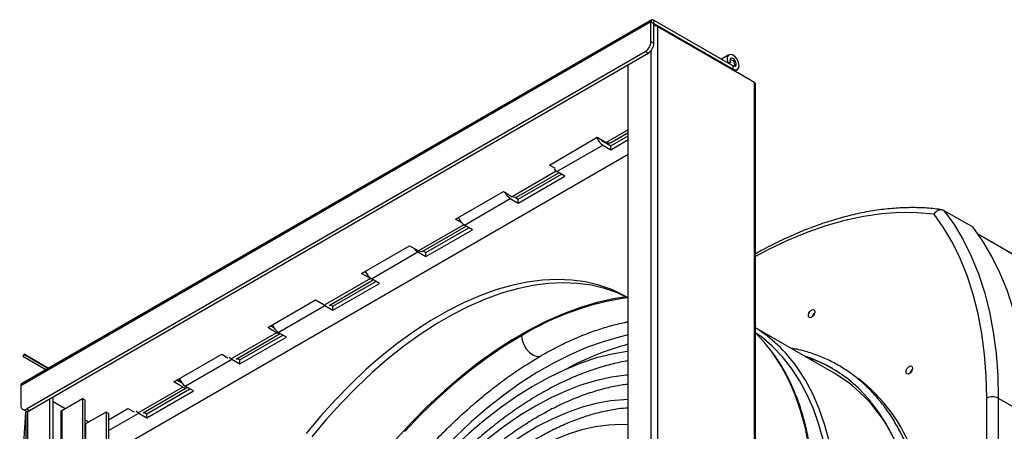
# Model space of a CAD drawing. Header units: millimetres. Extents: x 80 to 380, y 45 to 241.
# Tile 9 of 11: x 276 to 324, y 129 to 149. Entities that reach past the tile are written whole.
import ezdxf

# ---------------------------------------------------------------- set-up
doc = ezdxf.new("R2010")
doc.units = ezdxf.units.MM

msp = doc.modelspace()

# ---------------------------------------------------------------- linework, layer by layer
at = {"color": 7, "linetype": 'Continuous', "lineweight": 25}
for p, q in [((306.644, 149.248), (275.602, 131.328)), ((306.686, 149.34), (275.644, 131.419)), ((306.644, 148.268), (306.644, 149.248)), ((306.644, 149.248), (306.786, 149.166)), ((306.786, 149.166), (306.786, 149.33)), ((306.786, 149.33), (310.689, 147.076)), ((306.786, 148.187), (306.786, 149.166)), ((306.786, 149.166), (310.689, 146.913)), ((306.969, 149.011), (306.969, 113.737)), ((306.969, 149.011), (311.721, 146.268)), ((306.644, 148.268), (306.786, 148.187)), ((275.885, 130.185), (306.361, 147.778)), ((276.026, 130.103), (306.503, 147.697)), ((306.503, 147.697), (306.361, 147.778)), ((306.63, 147.805), (306.63, 113.737)), ((310.479, 147.62), (310.113, 147.409)), ((305.527, 114.57), (305.527, 147.133)), ((310.432, 147.233), (310.424, 147.229)), ((310.554, 147.244), (310.432, 147.233)), ((310.554, 147.244), (310.476, 147.199)), ((310.505, 147.183), (310.494, 147.209)), ((310.689, 146.913), (310.689, 147.076)), ((310.689, 146.913), (310.646, 146.889)), ((310.769, 146.818), (310.899, 146.892)), ((310.901, 146.742), (310.915, 146.75)), ((310.915, 146.75), (310.915, 146.734)), ((310.915, 146.75), (311.551, 146.383)), ((311.551, 146.383), (311.551, 146.366)), ((311.721, 146.268), (311.721, 110.994)), ((311.791, 110.896), (311.791, 146.17)), ((305.527, 143.933), (304.438, 143.305)), ((304.648, 143.284), (305.527, 143.791)), ((304.664, 143.141), (305.527, 143.639)), ((301.638, 142.194), (304, 143.558)), ((302.005, 141.868), (304.268, 143.174)), ((304, 143.558), (304.438, 143.305)), ((304.268, 143.37), (304.664, 143.141)), ((304.268, 143.174), (304.664, 142.945)), ((304.313, 143.344), (304.341, 143.361)), ((304.322, 143.339), (304.35, 143.355)), ((304.504, 143.275), (304.558, 143.212)), ((304.55, 143.207), (304.558, 143.212)), ((304.558, 143.212), (304.581, 143.264)), ((304.664, 142.945), (305.527, 143.443)), ((304.664, 142.945), (304.664, 143.141)), ((305.527, 142.709), (280.849, 128.462)), ((301.944, 142.018), (301.638, 142.194)), ((301.791, 142.269), (301.779, 142.276)), ((301.978, 141.885), (299.813, 140.635)), ((300.023, 140.614), (302.1, 141.813)), ((300.11, 140.513), (302.232, 141.737)), ((300.11, 140.317), (302.401, 141.639)), ((302.401, 141.639), (302.005, 141.868)), ((297.013, 139.525), (299.375, 140.888)), ((299.375, 140.888), (299.813, 140.635)), ((297.452, 139.239), (299.714, 140.545)), ((299.714, 140.545), (300.11, 140.317)), ((299.966, 140.596), (300.11, 140.513)), ((299.99, 140.6), (300.004, 140.583)), ((299.996, 140.578), (300.004, 140.583)), ((300.004, 140.583), (300.018, 140.611)), ((300.11, 140.317), (300.11, 140.513)), ((321.076, 139.96), (322.49, 139.144)), ((297.425, 139.256), (295.189, 137.965)), ((297.319, 139.348), (297.013, 139.525)), ((297.166, 139.6), (297.155, 139.606)), ((297.848, 139.01), (297.452, 139.239)), ((295.399, 137.945), (297.546, 139.184)), ((295.557, 137.884), (297.678, 139.108)), ((295.557, 137.688), (297.848, 139.01)), ((362.957, 115.58), (322.756, 138.788)), ((362.975, 115.557), (322.771, 138.766)), ((292.389, 136.855), (294.751, 138.218)), ((292.87, 136.594), (295.161, 137.916)), ((294.751, 138.218), (295.189, 137.965)), ((295.161, 137.916), (295.557, 137.688)), ((295.425, 137.96), (295.557, 137.884)), ((295.439, 137.968), (295.45, 137.954)), ((295.443, 137.95), (295.45, 137.954)), ((295.45, 137.954), (295.464, 137.982)), ((295.557, 137.688), (295.557, 137.884)), ((292.827, 136.602), (292.389, 136.855)), ((292.612, 136.89), (292.53, 136.937)), ((292.559, 136.953), (292.57, 136.922)), ((292.57, 136.922), (292.563, 136.918)), ((292.57, 136.922), (292.596, 136.924)), ((292.827, 136.602), (290.579, 135.304)), ((290.789, 135.283), (292.964, 136.539)), ((290.975, 135.239), (293.096, 136.463)), ((290.975, 135.043), (293.266, 136.365)), ((292.827, 136.602), (292.918, 136.566)), ((293.266, 136.365), (292.87, 136.594)), ((287.764, 134.185), (290.126, 135.549)), ((290.126, 135.549), (290.432, 135.372)), ((290.857, 135.322), (290.868, 135.309)), ((290.868, 135.309), (290.882, 135.337)), ((288.288, 133.949), (290.579, 135.271)), ((290.579, 135.271), (290.975, 135.043)), ((290.843, 135.314), (290.975, 135.239)), ((290.861, 135.304), (290.868, 135.309)), ((290.975, 135.043), (290.975, 135.239)), ((288.203, 133.932), (285.997, 132.659)), ((286.207, 132.638), (288.382, 133.894)), ((288.203, 133.932), (287.764, 134.185)), ((288.068, 134.173), (287.906, 134.267)), ((287.934, 134.283), (287.946, 134.252)), ((287.946, 134.252), (287.938, 134.248)), ((287.946, 134.252), (288.023, 134.259)), ((288.031, 134.242), (287.99, 134.218)), ((288.684, 133.72), (288.288, 133.949)), ((315.671, 131.94), (311.791, 134.179)), ((286.393, 132.593), (288.514, 133.818)), ((286.393, 132.397), (288.684, 133.72)), ((275.761, 132.872), (275.701, 132.768)), ((276.84, 132.11), (275.701, 132.768)), ((276.96, 132.179), (275.761, 132.872)), ((275.802, 132.848), (275.761, 132.872)), ((275.802, 132.848), (276.96, 132.179)), ((283.14, 131.516), (285.502, 132.879)), ((283.706, 131.303), (285.997, 132.626)), ((285.502, 132.879), (285.807, 132.703)), ((285.997, 132.626), (286.393, 132.397)), ((286.261, 132.669), (286.393, 132.593)), ((286.275, 132.677), (286.286, 132.664)), ((286.278, 132.659), (286.286, 132.664)), ((286.286, 132.664), (286.3, 132.692)), ((286.393, 132.397), (286.393, 132.593)), ((283.578, 131.263), (283.14, 131.516)), ((283.545, 131.445), (283.281, 131.597)), ((283.31, 131.614), (283.321, 131.583)), ((283.321, 131.583), (283.314, 131.578)), ((283.321, 131.583), (283.444, 131.593)), ((283.444, 131.593), (283.366, 131.549)), ((283.429, 131.641), (283.444, 131.593)), ((275.602, 131.328), (275.602, 130.348)), ((283.578, 131.263), (281.415, 130.013)), ((281.624, 129.993), (283.788, 131.242)), ((281.81, 129.948), (283.932, 131.173)), ((281.81, 129.752), (284.102, 131.075)), ((284.102, 131.075), (283.706, 131.303)), ((277.03, 98.119), (277.03, 130.683)), ((277.2, 98.217), (277.2, 130.781)), ((277.2, 130.552), (277.794, 130.209)), ((277.624, 130.111), (278.643, 130.699)), ((278.643, 130.699), (278.643, 99.05)), ((278.756, 130.634), (278.643, 130.699)), ((278.756, 130.634), (278.756, 99.115)), ((323.184, 117.645), (323.184, 130.709)), ((323.749, 130.709), (323.749, 117.645)), ((323.749, 130.709), (325.164, 129.893)), ((275.548, 125.295), (275.857, 130.024)), ((275.685, 130.165), (275.826, 130.083)), ((275.857, 130.07), (275.857, 97.442)), ((275.885, 130.185), (276.026, 130.103)), ((275.927, 130.067), (275.927, 97.482)), ((277.578, 130.046), (277.578, 98.435)), ((277.624, 130.111), (277.624, 98.462)), ((279.802, 130.03), (278.784, 129.442)), ((279.802, 130.03), (279.802, 99.719)), ((279.915, 129.964), (279.802, 130.03)), ((279.915, 129.654), (280.877, 130.209)), ((279.915, 129.115), (281.415, 129.981)), ((280.877, 130.209), (281.183, 130.033)), ((281.415, 129.981), (281.81, 129.752)), ((281.679, 130.024), (281.81, 129.948)), ((281.693, 130.032), (281.704, 130.019)), ((281.696, 130.014), (281.704, 130.019)), ((281.704, 130.019), (281.718, 130.047)), ((278.756, 129.654), (278.954, 129.54)), ((279.915, 129.964), (279.915, 99.785)), ((281.81, 129.752), (281.81, 129.948)), ((278.784, 129.442), (278.756, 129.458)), ((278.784, 129.442), (278.784, 99.131))]:
    msp.add_line(p, q, dxfattribs=at)
at = {"color": 7, "linetype": 'Continuous', "lineweight": 25, "flags": 128}
for points in [[(310.689, 146.913), (310.805, 146.873), (310.903, 146.895), (310.966, 146.974), (310.985, 147.099), (310.957, 147.248), (310.886, 147.399), (310.783, 147.527), (310.665, 147.612), (310.551, 147.639), (310.459, 147.606), (310.403, 147.516), (310.394, 147.385), (310.432, 147.233)], [(310.689, 147.076), (310.75, 147.056), (310.801, 147.067), (310.834, 147.108), (310.844, 147.174), (310.829, 147.252), (310.792, 147.331), (310.738, 147.398), (310.676, 147.442), (310.616, 147.457), (310.568, 147.439), (310.539, 147.392), (310.534, 147.324), (310.554, 147.244)], [(310.541, 147.397), (310.564, 147.397), (310.618, 147.379), (310.672, 147.335), (310.718, 147.273), (310.749, 147.202), (310.759, 147.134), (310.749, 147.077), (310.736, 147.058)], [(304.179, 143.454), (304.208, 143.419), (304.268, 143.37)], [(304.648, 143.284), (304.554, 143.265), (304.438, 143.305)], [(302.005, 141.868), (301.879, 141.97), (301.873, 141.977)], [(300.023, 140.614), (299.93, 140.595), (299.813, 140.635)], [(320.588, 139.768), (319.755, 139.845), (318.897, 139.853), (318.017, 139.793), (317.116, 139.664), (316.198, 139.467), (315.265, 139.202), (314.32, 138.871), (313.367, 138.474), (312.408, 138.012), (311.791, 137.683)], [(323.184, 130.709), (323.157, 131.805), (323.077, 132.867), (322.945, 133.891), (322.759, 134.874), (322.522, 135.815), (322.234, 136.708), (321.895, 137.553), (321.507, 138.346), (321.071, 139.085), (320.588, 139.768)], [(321.076, 139.96), (321.573, 139.266), (322.022, 138.513), (322.422, 137.704), (322.771, 136.842), (323.068, 135.929), (323.312, 134.969), (323.503, 133.963), (323.64, 132.916), (323.722, 131.83), (323.749, 130.709)], [(325.164, 129.893), (325.136, 131.014), (325.054, 132.1), (324.917, 133.147), (324.727, 134.152), (324.482, 135.113), (324.185, 136.026), (323.836, 136.888), (323.437, 137.696), (322.987, 138.449), (322.49, 139.144)], [(294.977, 138.087), (295.034, 138.019), (295.161, 137.916)], [(295.399, 137.945), (295.305, 137.926), (295.189, 137.965)], [(305.527, 135.647), (305.307, 135.773), (304.711, 136.056), (304.083, 136.277), (303.426, 136.435), (302.741, 136.529), (302.031, 136.559), (301.299, 136.526), (300.548, 136.428), (299.78, 136.267), (298.999, 136.043), (298.207, 135.756), (297.407, 135.409), (296.603, 135.002), (295.797, 134.537), (294.993, 134.016), (294.194, 133.44), (293.402, 132.812), (292.62, 132.134), (291.852, 131.408), (291.101, 130.638), (290.369, 129.827), (289.659, 128.977)], [(305.527, 135.643), (304.994, 135.892), (304.366, 136.113), (303.709, 136.271), (303.024, 136.366), (302.314, 136.396), (301.582, 136.362), (300.831, 136.265), (300.063, 136.104), (299.282, 135.879), (298.49, 135.593), (297.69, 135.246), (296.886, 134.839), (296.08, 134.374), (295.276, 133.852), (294.476, 133.276), (293.684, 132.648), (292.903, 131.97), (292.135, 131.245), (291.384, 130.475), (290.652, 129.664), (289.942, 128.814)], [(290.446, 135.38), (290.452, 135.374), (290.579, 135.271)], [(305.407, 135.705), (304.806, 135.61), (303.996, 135.428), (303.173, 135.183), (302.34, 134.874), (301.5, 134.505), (300.655, 134.075), (299.808, 133.586), (298.963, 133.04), (298.122, 132.44), (297.289, 131.786), (296.466, 131.081), (295.657, 130.328), (294.863, 129.53), (294.088, 128.688)], [(314.587, 135.07), (314.644, 135.076), (314.687, 135.051), (314.711, 134.999), (314.711, 134.929), (314.688, 134.85), (314.645, 134.775), (314.588, 134.715), (314.527, 134.679), (314.47, 134.674), (314.427, 134.698), (314.403, 134.75), (314.403, 134.821), (314.426, 134.9), (314.47, 134.975), (314.526, 135.034), (314.587, 135.07)], [(288.203, 133.932), (288.319, 133.892), (288.377, 133.897)], [(315.539, 124.973), (315.514, 125.935), (315.439, 126.864), (315.314, 127.757), (315.14, 128.612), (314.917, 129.424), (314.646, 130.193), (314.328, 130.914), (313.965, 131.585), (313.557, 132.205), (313.106, 132.769), (312.613, 133.278), (312.08, 133.728), (311.791, 133.937)], [(312.625, 132.958), (312.216, 133.473), (311.791, 133.926)], [(300.26, 133.79), (299.415, 133.274), (298.573, 132.701), (297.738, 132.075), (296.911, 131.397), (296.096, 130.669), (295.295, 129.894), (294.512, 129.076)], [(305.527, 133.824), (305.076, 133.722), (304.281, 133.495), (303.476, 133.205), (302.663, 132.854), (301.845, 132.443), (301.026, 131.974), (300.208, 131.447), (299.394, 130.865), (298.588, 130.231), (297.792, 129.546), (297.009, 128.813), (296.243, 128.035)], [(300.26, 133.79), (300.294, 133.576), (300.377, 133.355), (300.501, 133.146), (300.655, 132.97), (300.825, 132.842), (300.994, 132.774), (301.148, 132.773), (301.224, 132.802)], [(305.527, 133.024), (305.477, 133.018), (304.727, 132.888), (303.962, 132.694), (303.184, 132.436), (302.398, 132.116), (301.606, 131.735), (300.811, 131.294), (300.017, 130.795), (299.227, 130.241), (298.444, 129.632), (297.671, 128.973), (296.911, 128.265), (296.167, 127.511)], [(314.628, 125.655), (314.603, 126.616), (314.529, 127.545), (314.405, 128.44), (314.233, 129.296), (314.012, 130.11), (313.744, 130.881), (313.429, 131.605), (313.068, 132.28), (312.664, 132.904), (312.625, 132.958)], [(285.864, 132.735), (285.87, 132.728), (285.997, 132.626)], [(319.043, 127.681), (318.898, 128.073), (318.581, 128.803), (318.218, 129.483), (317.81, 130.111), (317.359, 130.686), (316.866, 131.204), (316.334, 131.664), (315.763, 132.065), (315.156, 132.405), (314.516, 132.684), (314.18, 132.8)], [(315.815, 124.97), (315.79, 125.931), (315.715, 126.86), (315.592, 127.755), (315.419, 128.611), (315.198, 129.425), (314.93, 130.196), (314.615, 130.92), (314.255, 131.595), (313.85, 132.219), (313.811, 132.273)], [(319.365, 132.279), (319.425, 132.3), (319.476, 132.29), (319.51, 132.251), (319.522, 132.189), (319.51, 132.112), (319.476, 132.034), (319.425, 131.965), (319.365, 131.917), (319.305, 131.896), (319.254, 131.906), (319.22, 131.945), (319.208, 132.007), (319.22, 132.084), (319.254, 132.162), (319.305, 132.231), (319.365, 132.279)], [(305.527, 131.849), (305.414, 131.84), (304.701, 131.745), (303.972, 131.586), (303.229, 131.362), (302.475, 131.076), (301.715, 130.728), (300.952, 130.32), (300.188, 129.853), (299.428, 129.33), (298.674, 128.752), (297.929, 128.124), (297.198, 127.446), (296.483, 126.722)], [(283.578, 131.263), (283.695, 131.223), (283.792, 131.244), (283.8, 131.249)], [(305.527, 130.642), (305.314, 130.637), (304.642, 130.578), (303.952, 130.454), (303.247, 130.266), (302.53, 130.015), (301.805, 129.701), (301.076, 129.327), (300.346, 128.894), (299.618, 128.405), (298.896, 127.861), (298.184, 127.265), (297.484, 126.62), (296.8, 125.93)], [(281.282, 130.09), (281.288, 130.083), (281.415, 129.981)], [(305.527, 129.398), (305.175, 129.414), (304.547, 129.391), (303.899, 129.303), (303.235, 129.151), (302.559, 128.936), (301.873, 128.658), (301.182, 128.32), (300.488, 127.924), (299.797, 127.47), (299.11, 126.961), (298.432, 126.401), (297.767, 125.792), (297.117, 125.137)]]:
    msp.add_lwpolyline(points, dxfattribs=at)
at = {"color": 7, "linetype": 'Continuous', "lineweight": 25}
for centre, radius, start, end in [((306.73, 149.262), 0.0873, 50.7967, 189.214), ((306.803, 148.693), 0.359, 62.4237, 92.8251), ((306.03, 148.296), 0.615, 302.6055, 357.3945), ((306.171, 148.215), 0.615, 302.6055, 357.3945), ((311.394, 146.121), 0.305, 42.4364, 58.9755), ((311.671, 146.158), 0.121, 5.6948, 65.6253), ((304.658, 143.776), 0.717, 198.7509, 237.0919), ((300.097, 141.139), 0.706, 204.9465, 237.2313), ((297.841, 139.841), 0.717, 198.7509, 237.0919), ((293.259, 137.196), 0.717, 198.7509, 237.0919), ((307.529, 121.717), 14.093, 98.3188, 121.0544), ((314.715, 134.783), 0.0881, 115.3695, 163.2198), ((288.677, 134.551), 0.717, 198.7509, 237.0919), ((307.985, 128.109), 7.162, 35.5513, 57.8905), ((309.136, 119.86), 13.98, 104.9627, 118.5016), ((312.186, 126.119), 6.944, 60.5904, 72.3283), ((311.877, 125.525), 7.453, 26.5988, 59.4038), ((319.528, 132.004), 0.0937, 122.9035, 162.7524), ((284.095, 131.906), 0.717, 198.7509, 237.0919), ((311.866, 125.185), 8.19, 19.9711, 52.4778), ((275.7, 131.339), 0.0986, 125.0133, 186.2988), ((323.467, 130.164), 0.615, 62.6097, 117.3903), ((275.775, 130.32), 0.175, 170.786, 309.2033), ((275.909, 130.267), 0.201, 245.6929, 305.6176), ((277.658, 130.038), 0.0805, 114.3747, 174.3052)]:
    msp.add_arc(centre, radius, start, end, dxfattribs=at)
for points, knots in [([(320.979, 139.992), (320.86, 140.008), (320.485, 140.058), (319.837, 140.099), (319.029, 140.094), (318.202, 140.031), (317.359, 139.909), (316.501, 139.73), (315.631, 139.493), (314.752, 139.199), (313.865, 138.85), (312.973, 138.444), (312.281, 138.094), (311.887, 137.872), (311.791, 137.818)], [0, 0, 0, 0, 0.042754, 0.134886, 0.227156, 0.319618, 0.412255, 0.505039, 0.597943, 0.690937, 0.783995, 0.877095, 0.970218, 1, 1, 1, 1]), ([(320.588, 139.768), (320.588, 139.768), (320.605, 139.798), (320.652, 139.862), (320.744, 139.942), (320.859, 139.992), (320.976, 140.003), (321.043, 139.974), (321.076, 139.96)], [0, 0, 0, 0, 0.004216, 0.159595, 0.374745, 0.584703, 0.79231, 1, 1, 1, 1]), ([(314.666, 134.902), (314.667, 134.902), (314.667, 134.9), (314.666, 134.886), (314.661, 134.866), (314.651, 134.841), (314.636, 134.814), (314.619, 134.791), (314.603, 134.776), (314.59, 134.767), (314.589, 134.766), (314.588, 134.766)], [0, 0, 0, 0, 0.102617, 0.205651, 0.310634, 0.425092, 0.549096, 0.677254, 0.786596, 0.888491, 1, 1, 1, 1]), ([(301.225, 132.802), (301.359, 132.878), (301.748, 133.099), (302.391, 133.426), (303.148, 133.764), (303.896, 134.048), (304.631, 134.274), (305.175, 134.415), (305.468, 134.463), (305.527, 134.472)], [0, 0, 0, 0, 0.090849, 0.263962, 0.437025, 0.610085, 0.783208, 0.956497, 1, 1, 1, 1]), ([(314.687, 125.573), (314.685, 125.736), (314.682, 126.207), (314.641, 126.967), (314.55, 127.841), (314.414, 128.682), (314.233, 129.489), (314.009, 130.258), (313.741, 130.986), (313.431, 131.674), (313.076, 132.311), (312.819, 132.726), (312.669, 132.914), (312.664, 132.921)], [0, 0, 0, 0, 0.0551109, 0.1597787, 0.2644653, 0.3691474, 0.4738122, 0.5784432, 0.6830195, 0.7875164, 0.891907, 0.9961655, 1, 1, 1, 1]), ([(319.425, 127.902), (319.393, 127.991), (319.274, 128.328), (319.022, 128.871), (318.67, 129.528), (318.274, 130.136), (317.84, 130.696), (317.369, 131.205), (316.861, 131.662), (316.319, 132.066), (315.744, 132.415), (315.139, 132.71), (314.504, 132.945), (313.968, 133.101), (313.635, 133.157), (313.532, 133.174)], [0, 0, 0, 0, 0.030429, 0.115834, 0.201114, 0.286241, 0.37119, 0.455949, 0.540524, 0.624943, 0.709252, 0.793514, 0.87778, 0.962113, 1, 1, 1, 1]), ([(287.967, 104.433), (287.924, 104.562), (287.805, 104.923), (287.652, 105.561), (287.508, 106.339), (287.408, 107.155), (287.35, 108.002), (287.334, 108.88), (287.362, 109.784), (287.433, 110.713), (287.548, 111.663), (287.705, 112.631), (287.905, 113.614), (288.148, 114.608), (288.432, 115.611), (288.756, 116.618), (289.121, 117.627), (289.524, 118.634), (289.964, 119.636), (290.44, 120.629), (290.95, 121.611), (291.494, 122.577), (292.068, 123.525), (292.671, 124.451), (293.3, 125.352), (293.955, 126.226), (294.632, 127.07), (295.33, 127.88), (296.045, 128.654), (296.776, 129.39), (297.52, 130.085), (298.274, 130.737), (299.035, 131.344), (299.802, 131.903), (300.533, 132.392), (301.007, 132.673), (301.225, 132.802)], [0, 0, 0, 0, 0.016749, 0.046723, 0.076632, 0.106504, 0.136357, 0.166205, 0.196054, 0.225912, 0.255785, 0.285673, 0.315578, 0.345501, 0.37544, 0.405394, 0.435361, 0.46534, 0.495328, 0.525324, 0.555325, 0.585329, 0.615334, 0.645338, 0.675336, 0.705328, 0.735312, 0.765284, 0.795243, 0.825186, 0.855113, 0.885021, 0.914908, 0.944775, 0.974621, 1, 1, 1, 1]), ([(305.527, 132.551), (305.484, 132.545), (305.192, 132.505), (304.642, 132.374), (303.879, 132.154), (303.107, 131.871), (302.332, 131.532), (301.556, 131.138), (300.782, 130.689), (300.014, 130.189), (299.253, 129.639), (298.504, 129.043), (297.767, 128.402), (297.084, 127.755), (296.528, 127.186), (295.982, 126.597), (295.412, 125.946), (294.76, 125.14), (294.133, 124.304), (293.534, 123.44), (292.963, 122.552), (292.424, 121.642), (291.918, 120.715), (291.446, 119.772), (291.01, 118.817), (290.613, 117.854), (290.255, 116.885), (289.937, 115.914), (289.662, 114.943), (289.429, 113.977), (289.241, 113.019), (289.098, 112.07), (289.001, 111.136), (288.951, 110.218), (288.948, 109.32), (288.993, 108.445), (289.087, 107.597), (289.231, 106.779), (289.407, 106.04), (289.558, 105.591), (289.625, 105.39)], [0, 0, 0, 0, 0.004697, 0.031746, 0.058993, 0.086394, 0.113902, 0.141477, 0.169086, 0.196701, 0.224303, 0.251882, 0.279434, 0.306957, 0.330069, 0.34463, 0.372087, 0.399525, 0.426944, 0.454351, 0.481747, 0.50914, 0.536533, 0.563929, 0.591334, 0.618752, 0.646188, 0.673645, 0.70113, 0.728646, 0.756197, 0.783785, 0.811411, 0.839074, 0.866771, 0.894491, 0.922217, 0.94992, 0.977565, 1, 1, 1, 1]), ([(319.475, 132.125), (319.475, 132.125), (319.475, 132.124), (319.474, 132.111), (319.47, 132.092), (319.461, 132.067), (319.447, 132.04), (319.429, 132.017), (319.413, 132), (319.401, 131.991), (319.395, 131.989), (319.396, 131.989), (319.396, 131.989)], [0, 0, 0, 0, 0.091028, 0.194705, 0.298831, 0.411972, 0.534954, 0.662865, 0.773261, 0.875606, 0.989925, 1, 1, 1, 1]), ([(305.527, 131.396), (305.442, 131.387), (305.12, 131.354), (304.549, 131.234), (303.815, 131.038), (303.072, 130.779), (302.325, 130.463), (301.577, 130.091), (300.831, 129.665), (300.09, 129.187), (299.358, 128.66), (298.636, 128.085), (297.928, 127.466), (297.308, 126.873), (296.808, 126.36), (296.317, 125.83), (295.77, 125.202), (295.146, 124.424), (294.547, 123.617), (293.975, 122.783), (293.434, 121.925), (292.924, 121.046), (292.447, 120.15), (292.006, 119.239), (291.602, 118.318), (291.237, 117.389), (290.911, 116.456), (290.627, 115.523), (290.386, 114.591), (290.189, 113.666), (290.036, 112.749), (289.93, 111.845), (289.87, 110.956), (289.858, 110.086), (289.895, 109.239), (289.98, 108.417), (290.114, 107.623), (290.301, 106.866), (290.467, 106.316), (290.586, 106.032), (290.61, 105.975)], [0, 0, 0, 0, 0.009672, 0.036987, 0.064548, 0.092303, 0.120199, 0.148186, 0.17622, 0.204267, 0.232302, 0.260312, 0.288292, 0.316238, 0.335445, 0.350241, 0.378116, 0.405969, 0.433801, 0.461619, 0.489427, 0.517231, 0.545037, 0.572848, 0.600672, 0.628512, 0.656376, 0.684269, 0.712196, 0.740161, 0.768169, 0.796222, 0.824319, 0.852455, 0.880623, 0.908801, 0.936955, 0.965044, 0.993017, 1, 1, 1, 1]), ([(305.527, 130.229), (305.363, 130.216), (304.971, 130.185), (304.34, 130.067), (303.635, 129.886), (302.922, 129.643), (302.203, 129.343), (301.484, 128.986), (300.767, 128.575), (300.056, 128.111), (299.354, 127.599), (298.664, 127.04), (297.988, 126.436), (297.466, 125.926), (297.056, 125.5), (296.652, 125.064), (296.129, 124.461), (295.533, 123.713), (294.963, 122.936), (294.422, 122.132), (293.91, 121.305), (293.431, 120.458), (292.986, 119.595), (292.577, 118.718), (292.206, 117.832), (291.875, 116.94), (291.584, 116.045), (291.335, 115.151), (291.13, 114.261), (290.97, 113.378), (290.856, 112.507), (290.788, 111.649), (290.769, 110.809), (290.798, 109.99), (290.877, 109.196), (291.004, 108.431), (291.184, 107.7), (291.385, 107.066), (291.549, 106.694), (291.617, 106.54)], [0, 0, 0, 0, 0.019744, 0.047301, 0.075153, 0.103245, 0.131512, 0.159894, 0.188336, 0.216798, 0.245245, 0.273663, 0.302046, 0.330389, 0.340966, 0.35599, 0.384264, 0.412511, 0.440735, 0.468943, 0.49714, 0.525335, 0.553534, 0.581742, 0.609966, 0.638214, 0.666493, 0.694809, 0.723169, 0.751578, 0.780039, 0.808553, 0.837115, 0.865716, 0.894334, 0.922925, 0.95144, 0.979815, 1, 1, 1, 1])]:
    msp.add_open_spline(points, degree=3, knots=knots, dxfattribs=at)

doc.saveas('drawing.dxf')
